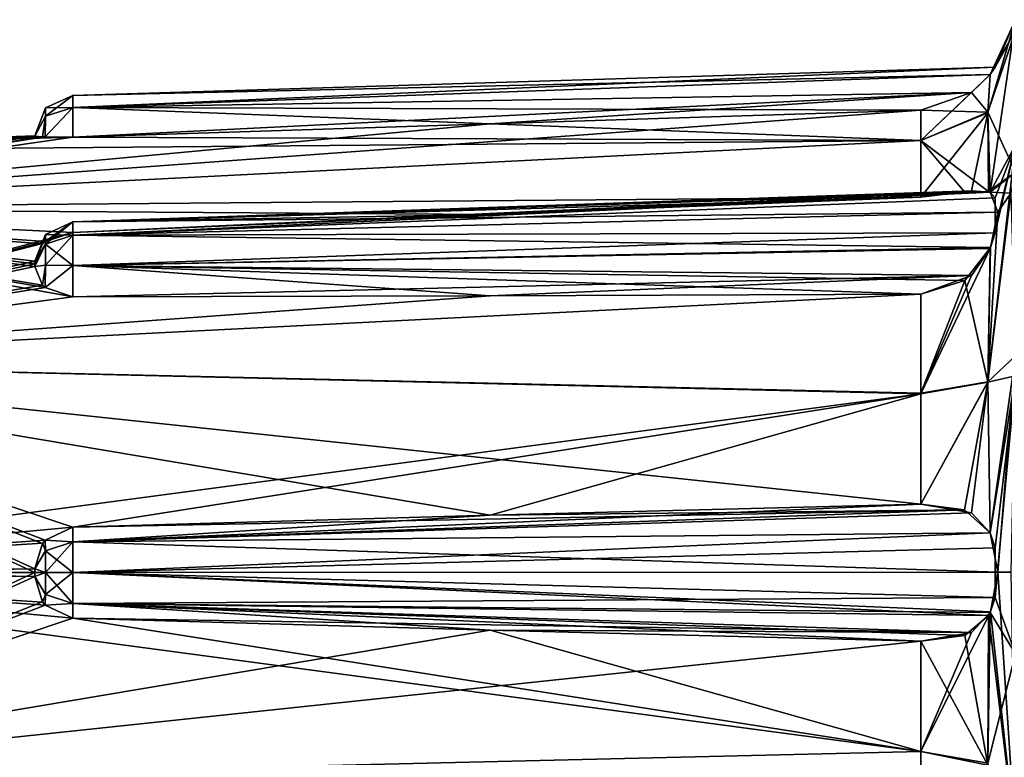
# Model space of a CAD drawing. Header units: millimetres. Extents: x -14.3 to 4.5, y -4.2 to 14.6.
# Tile 3 of 7: x -11.6 to -6.6, y 8 to 11.8. Entities that reach past the tile are written whole.
import ezdxf

# ---------------------------------------------------------------- set-up
doc = ezdxf.new("R2010")
doc.units = ezdxf.units.MM
doc.header["$LTSCALE"] = 65.185185
for name, color, linetype in [('35', 7, 'CONTINUOUS'), ('36', 7, 'CONTINUOUS'), ('39', 7, 'CONTINUOUS'), ('40', 7, 'CONTINUOUS'), ('41', 7, 'CONTINUOUS'), ('42', 7, 'CONTINUOUS'), ('46', 7, 'CONTINUOUS'), ('47', 7, 'CONTINUOUS'), ('48', 7, 'CONTINUOUS'), ('49', 7, 'CONTINUOUS'), ('50', 7, 'CONTINUOUS'), ('51', 7, 'CONTINUOUS'), ('55', 7, 'CONTINUOUS'), ('56', 7, 'CONTINUOUS')]:
    doc.layers.add(name, color=color, linetype=linetype)

msp = doc.modelspace()

# ---------------------------------------------------------------- linework, layer by layer
at = {"layer": '35', "linetype": 'Continuous'}
for points in [[(-6.9826, 11.3074, 0.3493), (-9.1781, 11.2377, 0.2937), (-13.8174, 10.8072, 1.0722), (-6.9826, 11.3074, 0.3493)], [(-6.9826, 11.1517, 0.912), (-6.9826, 11.3074, 0.3493), (-13.8174, 10.8072, 1.0722), (-6.9826, 11.1517, 0.912)], [(-6.9826, 11.3074, -0.3493), (-6.9826, 11.1517, -0.912), (-9.1781, 11.2377, -0.2937), (-6.9826, 11.3074, -0.3493)], [(-9.1781, 11.2377, 0.2937), (-11.307, 11.1701, 0.2313), (-13.8174, 10.8072, 1.0722), (-9.1781, 11.2377, 0.2937)], [(-6.9826, 11.1517, -0.912), (-11.307, 11.1701, -0.2313), (-9.1781, 11.2377, -0.2937), (-6.9826, 11.1517, -0.912)], [(-11.4999, 11.1754, 0), (-11.5, 11.1753, -0.02), (-13.8174, 11.0945, 0), (-11.4999, 11.1754, 0)], [(-11.5, 11.1753, 0.02), (-11.4999, 11.1754, 0), (-13.8174, 10.8072, 1.0722), (-11.5, 11.1753, 0.02)], [(-13.8174, 10.8072, 1.0722), (-11.4999, 11.1754, 0), (-13.8174, 11.0945, 0), (-13.8174, 10.8072, 1.0722)], [(-11.5, 11.1753, -0.02), (-11.4606, 11.1717, -0.1498), (-13.8174, 11.0945, 0), (-11.5, 11.1753, -0.02)], [(-11.461, 11.1717, 0.1493), (-11.5, 11.1753, 0.02), (-13.8174, 10.8072, 1.0722), (-11.461, 11.1717, 0.1493)], [(-11.4606, 11.1717, -0.1498), (-11.4481, 11.1711, -0.1652), (-13.8174, 11.0945, 0), (-11.4606, 11.1717, -0.1498)], [(-11.4482, 11.1711, 0.1651), (-11.461, 11.1717, 0.1493), (-13.8174, 10.8072, 1.0722), (-11.4482, 11.1711, 0.1651)], [(-11.4481, 11.1711, -0.1652), (-11.307, 11.1701, -0.2313), (-13.8174, 11.0945, 0), (-11.4481, 11.1711, -0.1652)], [(-11.307, 11.1701, 0.2313), (-11.4482, 11.1711, 0.1651), (-13.8174, 10.8072, 1.0722), (-11.307, 11.1701, 0.2313)], [(-13.8174, 11.0945, 0), (-11.307, 11.1701, -0.2313), (-6.9826, 11.1517, -0.912), (-13.8174, 11.0945, 0)], [(-6.9826, 10.8639, 1.4199), (-6.9826, 11.1517, 0.912), (-13.8174, 10.8072, 1.0722), (-6.9826, 10.8639, 1.4199)], [(-13.8174, 10.8072, -1.0722), (-13.8174, 11.0945, 0), (-6.9826, 11.1517, -0.912), (-13.8174, 10.8072, -1.0722)], [(-6.9826, 10.8639, -1.4199), (-13.8174, 10.8072, -1.0722), (-6.9826, 11.1517, -0.912), (-6.9826, 10.8639, -1.4199)], [(-9.1781, 10.7753, 1.41), (-6.9826, 10.8639, 1.4199), (-13.8174, 10.8072, 1.0722), (-9.1781, 10.7753, 1.41)], [(-9.1781, 10.7753, -1.41), (-13.8174, 10.8072, -1.0722), (-6.9826, 10.8639, -1.4199), (-9.1781, 10.7753, -1.41)], [(-11.307, 10.6834, 1.4063), (-9.1781, 10.7753, 1.41), (-13.8174, 10.8072, 1.0722), (-11.307, 10.6834, 1.4063)], [(-13.8174, 10.0222, 1.8572), (-11.307, 10.6834, 1.4063), (-13.8174, 10.8072, 1.0722), (-13.8174, 10.0222, 1.8572)], [(-13.8174, 10.0222, -1.8572), (-13.8174, 10.8072, -1.0722), (-11.307, 10.3563, -1.7334), (-13.8174, 10.0222, -1.8572)], [(-11.307, 10.3563, -1.7334), (-13.8174, 10.8072, -1.0722), (-11.4481, 10.4037, -1.6874), (-11.307, 10.3563, -1.7334)], [(-11.4481, 10.4037, -1.6874), (-13.8174, 10.8072, -1.0722), (-11.4606, 10.415, -1.6769), (-11.4481, 10.4037, -1.6874)], [(-11.4606, 10.415, -1.6769), (-13.8174, 10.8072, -1.0722), (-11.5, 10.5094, -1.5877), (-11.4606, 10.415, -1.6769)], [(-11.5, 10.5094, -1.5877), (-13.8174, 10.8072, -1.0722), (-11.4999, 10.5236, -1.5736), (-11.5, 10.5094, -1.5877)], [(-11.4999, 10.5236, -1.5736), (-13.8174, 10.8072, -1.0722), (-11.5, 10.5377, -1.5594), (-11.4999, 10.5236, -1.5736)], [(-11.5, 10.5377, -1.5594), (-13.8174, 10.8072, -1.0722), (-11.461, 10.6266, -1.4654), (-11.5, 10.5377, -1.5594)], [(-11.461, 10.6266, -1.4654), (-13.8174, 10.8072, -1.0722), (-11.4482, 10.6373, -1.4538), (-11.461, 10.6266, -1.4654)], [(-11.4482, 10.6373, -1.4538), (-13.8174, 10.8072, -1.0722), (-11.307, 10.6834, -1.4063), (-11.4482, 10.6373, -1.4538)], [(-11.307, 10.6834, -1.4063), (-13.8174, 10.8072, -1.0722), (-9.1781, 10.7753, -1.41), (-11.307, 10.6834, -1.4063)], [(-11.4481, 10.6374, 1.4537), (-11.307, 10.6834, 1.4063), (-13.8174, 10.0222, 1.8572), (-11.4481, 10.6374, 1.4537)], [(-11.4606, 10.6269, 1.465), (-11.4481, 10.6374, 1.4537), (-13.8174, 10.0222, 1.8572), (-11.4606, 10.6269, 1.465)], [(-11.5, 10.5377, 1.5594), (-11.4606, 10.6269, 1.465), (-13.8174, 10.0222, 1.8572), (-11.5, 10.5377, 1.5594)], [(-11.4999, 10.5236, 1.5736), (-11.5, 10.5377, 1.5594), (-13.8174, 10.0222, 1.8572), (-11.4999, 10.5236, 1.5736)], [(-11.5, 10.5094, 1.5877), (-11.4999, 10.5236, 1.5736), (-13.8174, 10.0222, 1.8572), (-11.5, 10.5094, 1.5877)], [(-11.461, 10.4154, 1.6766), (-11.5, 10.5094, 1.5877), (-13.8174, 10.0222, 1.8572), (-11.461, 10.4154, 1.6766)], [(-11.4482, 10.4038, 1.6873), (-11.461, 10.4154, 1.6766), (-13.8174, 10.0222, 1.8572), (-11.4482, 10.4038, 1.6873)], [(-11.307, 10.3563, 1.7334), (-11.4482, 10.4038, 1.6873), (-13.8174, 10.0222, 1.8572), (-11.307, 10.3563, 1.7334)], [(-6.9826, 10.3699, 1.9139), (-9.1781, 10.36, 1.8253), (-13.8174, 10.0222, 1.8572), (-6.9826, 10.3699, 1.9139)], [(-6.9826, 9.862, 2.2017), (-6.9826, 10.3699, 1.9139), (-13.8174, 10.0222, 1.8572), (-6.9826, 9.862, 2.2017)], [(-6.9826, 9.8643, -2.2008), (-13.8174, 10.0222, -1.8572), (-6.9826, 10.3699, -1.9139), (-6.9826, 9.8643, -2.2008)], [(-6.9826, 10.3699, -1.9139), (-13.8174, 10.0222, -1.8572), (-9.1781, 10.36, -1.8253), (-6.9826, 10.3699, -1.9139)], [(-9.1781, 10.36, 1.8253), (-11.307, 10.3563, 1.7334), (-13.8174, 10.0222, 1.8572), (-9.1781, 10.36, 1.8253)], [(-9.1781, 10.36, -1.8253), (-13.8174, 10.0222, -1.8572), (-11.307, 10.3563, -1.7334), (-9.1781, 10.36, -1.8253)], [(-13.8174, 8.95, 2.1445), (-6.9826, 9.862, 2.2017), (-13.8174, 10.0222, 1.8572), (-13.8174, 8.95, 2.1445)], [(-12.6587, 8.95, -2.1849), (-13.8174, 10.0222, -1.8572), (-11.5, 8.95, -2.2254), (-12.6587, 8.95, -2.1849)], [(-11.5, 8.95, -2.2254), (-13.8174, 10.0222, -1.8572), (-11.5, 8.97, -2.2253), (-11.5, 8.95, -2.2254)], [(-11.5, 8.97, -2.2253), (-13.8174, 10.0222, -1.8572), (-11.461, 9.0993, -2.2217), (-11.5, 8.97, -2.2253)], [(-11.461, 9.0993, -2.2217), (-13.8174, 10.0222, -1.8572), (-11.4482, 9.1152, -2.2211), (-11.461, 9.0993, -2.2217)], [(-11.4482, 9.1152, -2.2211), (-13.8174, 10.0222, -1.8572), (-11.307, 9.1813, -2.2201), (-11.4482, 9.1152, -2.2211)], [(-11.307, 9.1813, -2.2201), (-13.8174, 10.0222, -1.8572), (-9.1781, 9.2437, -2.2877), (-11.307, 9.1813, -2.2201)], [(-9.1781, 9.2437, -2.2877), (-13.8174, 10.0222, -1.8572), (-6.9826, 9.2993, -2.3574), (-9.1781, 9.2437, -2.2877)], [(-6.9826, 9.2993, -2.3574), (-13.8174, 10.0222, -1.8572), (-6.9826, 9.8643, -2.2008), (-6.9826, 9.2993, -2.3574)], [(-11.307, 9.1813, 2.2201), (-6.9826, 9.862, 2.2017), (-13.8174, 8.95, 2.1445), (-11.307, 9.1813, 2.2201)], [(-9.1781, 9.2437, 2.2877), (-6.9826, 9.862, 2.2017), (-11.307, 9.1813, 2.2201), (-9.1781, 9.2437, 2.2877)], [(-6.9826, 9.2993, 2.3574), (-6.9826, 9.862, 2.2017), (-9.1781, 9.2437, 2.2877), (-6.9826, 9.2993, 2.3574)], [(-11.4481, 9.1153, 2.2211), (-11.307, 9.1813, 2.2201), (-13.8174, 8.95, 2.1445), (-11.4481, 9.1153, 2.2211)], [(-11.4606, 9.0998, 2.2217), (-11.4481, 9.1153, 2.2211), (-13.8174, 8.95, 2.1445), (-11.4606, 9.0998, 2.2217)], [(-11.5, 8.97, 2.2253), (-11.4606, 9.0998, 2.2217), (-13.8174, 8.95, 2.1445), (-11.5, 8.97, 2.2253)], [(-12.6587, 8.95, 2.1849), (-11.5, 8.97, 2.2253), (-13.8174, 8.95, 2.1445), (-12.6587, 8.95, 2.1849)], [(-11.4999, 8.95, 2.2254), (-11.5, 8.97, 2.2253), (-12.6587, 8.95, 2.1849), (-11.4999, 8.95, 2.2254)]]:
    msp.add_3dface(points, dxfattribs=at)
at = {"layer": '36', "linetype": 'Continuous'}
for points in [[(-11.4999, 8.95, 2.2254), (-12.6587, 8.95, 2.1849), (-13.8174, 7.8778, 1.8572), (-11.4999, 8.95, 2.2254)], [(-13.8174, 8.95, -2.1445), (-12.6587, 8.95, -2.1849), (-11.5, 8.93, -2.2253), (-13.8174, 8.95, -2.1445)], [(-6.9826, 8.038, -2.2017), (-13.8174, 8.95, -2.1445), (-11.307, 8.7187, -2.2201), (-6.9826, 8.038, -2.2017)], [(-13.8174, 8.95, -2.1445), (-6.9826, 8.038, -2.2017), (-13.8174, 7.8778, -1.8572), (-13.8174, 8.95, -2.1445)], [(-11.307, 8.7187, -2.2201), (-13.8174, 8.95, -2.1445), (-11.4481, 8.7847, -2.2211), (-11.307, 8.7187, -2.2201)], [(-11.4481, 8.7847, -2.2211), (-13.8174, 8.95, -2.1445), (-11.4606, 8.8002, -2.2217), (-11.4481, 8.7847, -2.2211)], [(-11.4606, 8.8002, -2.2217), (-13.8174, 8.95, -2.1445), (-11.5, 8.93, -2.2253), (-11.4606, 8.8002, -2.2217)], [(-11.4999, 8.95, 2.2254), (-13.8174, 7.8778, 1.8572), (-11.5, 8.93, 2.2253), (-11.4999, 8.95, 2.2254)], [(-12.6587, 8.95, -2.1849), (-11.5, 8.95, -2.2254), (-11.5, 8.93, -2.2253), (-12.6587, 8.95, -2.1849)], [(-11.5, 8.93, 2.2253), (-13.8174, 7.8778, 1.8572), (-11.461, 8.8007, 2.2217), (-11.5, 8.93, 2.2253)], [(-11.461, 8.8007, 2.2217), (-13.8174, 7.8778, 1.8572), (-11.4482, 8.7848, 2.2211), (-11.461, 8.8007, 2.2217)], [(-11.4482, 8.7848, 2.2211), (-13.8174, 7.8778, 1.8572), (-11.307, 8.7187, 2.2201), (-11.4482, 8.7848, 2.2211)], [(-11.307, 8.7187, 2.2201), (-13.8174, 7.8778, 1.8572), (-9.1781, 8.6563, 2.2877), (-11.307, 8.7187, 2.2201)], [(-9.1781, 8.6563, -2.2877), (-6.9826, 8.038, -2.2017), (-11.307, 8.7187, -2.2201), (-9.1781, 8.6563, -2.2877)], [(-9.1781, 8.6563, 2.2877), (-13.8174, 7.8778, 1.8572), (-6.9826, 8.6007, 2.3574), (-9.1781, 8.6563, 2.2877)], [(-6.9826, 8.6007, -2.3574), (-6.9826, 8.038, -2.2017), (-9.1781, 8.6563, -2.2877), (-6.9826, 8.6007, -2.3574)], [(-6.9826, 8.6007, 2.3574), (-13.8174, 7.8778, 1.8572), (-6.9826, 8.038, 2.2017), (-6.9826, 8.6007, 2.3574)], [(-6.9826, 8.038, -2.2017), (-6.9826, 7.5301, -1.9139), (-13.8174, 7.8778, -1.8572), (-6.9826, 8.038, -2.2017)], [(-6.9826, 8.038, 2.2017), (-13.8174, 7.8778, 1.8572), (-6.9826, 7.5301, 1.9139), (-6.9826, 8.038, 2.2017)]]:
    msp.add_3dface(points, dxfattribs=at)
at = {"layer": '39', "linetype": 'Continuous'}
for points in [[(-6.5, 11.7681, 0.6073), (-6.6285, 11.4896, 0.2027), (-6.6402, 11.2927, 0.9704), (-6.5, 11.7681, 0.6073)], [(-6.5, 11.7681, 0.6073), (-6.6402, 11.2927, 0.9704), (-6.6285, 10.8891, 1.6525), (-6.5, 11.7681, 0.6073)], [(-6.5, 11.1304, 1.8847), (-6.5, 11.7681, 0.6073), (-6.6285, 10.8891, 1.6525), (-6.5, 11.1304, 1.8847)], [(-6.6285, 11.4896, 0.2027), (-6.5, 11.7681, 0.6073), (-6.6033, 11.5257, 0.1265), (-6.6285, 11.4896, 0.2027)], [(-6.5, 11.7681, 0.6073), (-6.5, 11.7108, -0.8237), (-6.6033, 11.5257, 0.1265), (-6.5, 11.7681, 0.6073)], [(-6.5, 11.7108, -0.8237), (-6.5, 10.9909, -2.0367), (-6.6402, 11.2975, -0.9586), (-6.5, 11.7108, -0.8237)], [(-6.6285, 11.4896, -0.2027), (-6.5, 11.7108, -0.8237), (-6.6402, 11.2975, -0.9586), (-6.6285, 11.4896, -0.2027)], [(-6.6033, 11.5257, -0.1265), (-6.5, 11.7108, -0.8237), (-6.6285, 11.4896, -0.2027), (-6.6033, 11.5257, -0.1265)], [(-6.6033, 11.5257, 0.1265), (-6.5, 11.7108, -0.8237), (-6.6033, 11.5257, -0.1265), (-6.6033, 11.5257, 0.1265)], [(-6.7244, 11.3971, 0.3045), (-6.9826, 11.1517, 0.912), (-6.6285, 11.4896, 0.2027), (-6.7244, 11.3971, 0.3045)], [(-6.6285, 11.4896, 0.2027), (-6.9826, 11.1517, 0.912), (-6.6402, 11.2927, 0.9704), (-6.6285, 11.4896, 0.2027)], [(-6.6285, 11.4896, -0.2027), (-6.6402, 11.2975, -0.9586), (-6.7244, 11.3971, -0.3045), (-6.6285, 11.4896, -0.2027)], [(-6.9826, 11.3074, 0.3493), (-6.9826, 11.1517, 0.912), (-6.7244, 11.3971, 0.3045), (-6.9826, 11.3074, 0.3493)], [(-6.6402, 11.2975, -0.9586), (-6.9826, 11.3074, -0.3493), (-6.7244, 11.3971, -0.3045), (-6.6402, 11.2975, -0.9586)], [(-6.9826, 11.1517, -0.912), (-6.9826, 11.3074, -0.3493), (-6.6402, 11.2975, -0.9586), (-6.9826, 11.1517, -0.912)], [(-6.9826, 11.1517, -0.912), (-6.6402, 11.2975, -0.9586), (-6.6374, 10.893, -1.6339), (-6.9826, 11.1517, -0.912)], [(-6.6402, 11.2975, -0.9586), (-6.5, 10.9909, -2.0367), (-6.6374, 10.893, -1.6339), (-6.6402, 11.2975, -0.9586)], [(-6.9826, 11.1517, 0.912), (-6.9826, 10.8639, 1.4199), (-6.6402, 11.2927, 0.9704), (-6.9826, 11.1517, 0.912)], [(-6.6402, 11.2927, 0.9704), (-6.9826, 10.8639, 1.4199), (-6.7244, 10.8957, 1.515), (-6.6402, 11.2927, 0.9704)], [(-6.6285, 10.8891, 1.6525), (-6.6402, 11.2927, 0.9704), (-6.7244, 10.8957, 1.515), (-6.6285, 10.8891, 1.6525)], [(-6.9826, 10.8639, -1.4199), (-6.9826, 11.1517, -0.912), (-6.7588, 10.8906, -1.4872), (-6.9826, 10.8639, -1.4199)], [(-6.9826, 11.1517, -0.912), (-6.6374, 10.893, -1.6339), (-6.7588, 10.8906, -1.4872), (-6.9826, 11.1517, -0.912)], [(-6.5, 9.9537, 2.7021), (-6.5, 11.1304, 1.8847), (-6.6402, 9.9204, 2.3427), (-6.5, 9.9537, 2.7021)], [(-6.6402, 9.9204, 2.3427), (-6.5, 11.1304, 1.8847), (-6.6285, 10.6025, 1.9391), (-6.6402, 9.9204, 2.3427)], [(-6.5, 11.1304, 1.8847), (-6.6285, 10.8891, 1.6525), (-6.6033, 10.8607, 1.7318), (-6.5, 11.1304, 1.8847)], [(-6.6285, 10.6025, 1.9391), (-6.5, 11.1304, 1.8847), (-6.6033, 10.6818, 1.9107), (-6.6285, 10.6025, 1.9391)], [(-6.6033, 10.6818, 1.9107), (-6.5, 11.1304, 1.8847), (-6.6033, 10.8607, 1.7318), (-6.6033, 10.6818, 1.9107)], [(-6.6374, 10.893, -1.6339), (-6.5, 10.9909, -2.0367), (-6.6288, 10.8889, -1.6534), (-6.6374, 10.893, -1.6339)], [(-6.6288, 10.8889, -1.6534), (-6.5, 10.9909, -2.0367), (-6.5229, 10.8845, -1.9308), (-6.6288, 10.8889, -1.6534)], [(-6.5899, 10.788, -1.8345), (-6.6288, 10.8889, -1.6534), (-6.5229, 10.8845, -1.9308), (-6.5899, 10.788, -1.8345)], [(-6.9826, 9.862, 2.2017), (-6.6402, 9.9204, 2.3427), (-6.6285, 10.6025, 1.9391), (-6.9826, 9.862, 2.2017)], [(-6.9826, 9.862, 2.2017), (-6.6285, 10.6025, 1.9391), (-6.7244, 10.465, 1.9457), (-6.9826, 9.862, 2.2017)], [(-6.9826, 10.3699, 1.9139), (-6.9826, 9.862, 2.2017), (-6.7244, 10.465, 1.9457), (-6.9826, 10.3699, 1.9139)], [(-6.6285, 9.1527, 2.5396), (-6.5, 9.9537, 2.7021), (-6.6402, 9.9204, 2.3427), (-6.6285, 9.1527, 2.5396)], [(-6.6033, 9.0765, 2.5757), (-6.5, 9.9537, 2.7021), (-6.6285, 9.1527, 2.5396), (-6.6033, 9.0765, 2.5757)], [(-6.5, 8.5353, 2.8523), (-6.5, 9.9537, 2.7021), (-6.6033, 8.8235, 2.5757), (-6.5, 8.5353, 2.8523)], [(-6.6033, 8.8235, 2.5757), (-6.5, 9.9537, 2.7021), (-6.6033, 9.0765, 2.5757), (-6.6033, 8.8235, 2.5757)], [(-6.9826, 9.862, 2.2017), (-6.9826, 9.2993, 2.3574), (-6.6402, 9.9204, 2.3427), (-6.9826, 9.862, 2.2017)], [(-6.6402, 9.9204, 2.3427), (-6.9826, 9.2993, 2.3574), (-6.7244, 9.2545, 2.4471), (-6.6402, 9.9204, 2.3427)], [(-6.6285, 9.1527, 2.5396), (-6.6402, 9.9204, 2.3427), (-6.7244, 9.2545, 2.4471), (-6.6285, 9.1527, 2.5396)], [(-6.5899, 8.9527, -2.5969), (-6.5, 7.5951, -2.5427), (-6.6275, 8.7509, -2.5418), (-6.5899, 8.9527, -2.5969)], [(-6.5229, 8.9529, -2.7331), (-6.5, 7.5951, -2.5427), (-6.5899, 8.9527, -2.5969), (-6.5229, 8.9529, -2.7331)], [(-6.6285, 8.7473, 2.5396), (-6.5, 8.5353, 2.8523), (-6.6033, 8.8235, 2.5757), (-6.6285, 8.7473, 2.5396)], [(-6.9826, 8.038, 2.2017), (-6.6402, 7.9796, 2.3427), (-6.6285, 8.7473, 2.5396), (-6.9826, 8.038, 2.2017)], [(-6.9826, 8.038, 2.2017), (-6.6285, 8.7473, 2.5396), (-6.7244, 8.6455, 2.4471), (-6.9826, 8.038, 2.2017)], [(-6.6402, 7.9796, 2.3427), (-6.5, 8.5353, 2.8523), (-6.6285, 8.7473, 2.5396), (-6.6402, 7.9796, 2.3427)], [(-6.6275, 8.7509, -2.5418), (-6.5, 7.5951, -2.5427), (-6.637, 8.732, -2.5297), (-6.6275, 8.7509, -2.5418)], [(-6.637, 8.732, -2.5297), (-6.6402, 7.9684, -2.338), (-6.7573, 8.63, -2.4247), (-6.637, 8.732, -2.5297)], [(-6.637, 8.732, -2.5297), (-6.5, 7.5951, -2.5427), (-6.6402, 7.9684, -2.338), (-6.637, 8.732, -2.5297)], [(-6.9826, 8.6007, 2.3574), (-6.9826, 8.038, 2.2017), (-6.7244, 8.6455, 2.4471), (-6.9826, 8.6007, 2.3574)], [(-6.6402, 7.9684, -2.338), (-6.9826, 8.6007, -2.3574), (-6.7573, 8.63, -2.4247), (-6.6402, 7.9684, -2.338)], [(-6.9826, 8.038, -2.2017), (-6.9826, 8.6007, -2.3574), (-6.6402, 7.9684, -2.338), (-6.9826, 8.038, -2.2017)], [(-6.5, 7.2127, 2.2998), (-6.5, 8.5353, 2.8523), (-6.6402, 7.9796, 2.3427), (-6.5, 7.2127, 2.2998)], [(-6.9826, 7.5301, -1.9139), (-6.9826, 8.038, -2.2017), (-6.6402, 7.9684, -2.338), (-6.9826, 7.5301, -1.9139)], [(-6.9826, 8.038, 2.2017), (-6.9826, 7.5301, 1.9139), (-6.6402, 7.9796, 2.3427), (-6.9826, 8.038, 2.2017)]]:
    msp.add_3dface(points, dxfattribs=at)
at = {"layer": '40', "linetype": 'Continuous'}
for points in [[(-6.6285, 11.4896, 0.2027), (-6.6033, 11.5257, 0.1265), (-11.307, 11.3211, 0.1569), (-6.6285, 11.4896, 0.2027)], [(-6.6033, 11.5257, 0.1265), (-6.6033, 11.5257, -0.1265), (-11.307, 11.3821, 0), (-6.6033, 11.5257, 0.1265)], [(-11.307, 11.3211, 0.1569), (-6.6033, 11.5257, 0.1265), (-11.307, 11.3821, 0), (-11.307, 11.3211, 0.1569)], [(-6.6033, 11.5257, -0.1265), (-6.6285, 11.4896, -0.2027), (-11.307, 11.3821, 0), (-6.6033, 11.5257, -0.1265)], [(-6.7244, 11.3971, 0.3045), (-6.6285, 11.4896, 0.2027), (-11.307, 11.3211, 0.1569), (-6.7244, 11.3971, 0.3045)], [(-6.6285, 11.4896, -0.2027), (-6.7244, 11.3971, -0.3045), (-11.307, 11.3211, -0.1569), (-6.6285, 11.4896, -0.2027)], [(-11.307, 11.3821, 0), (-6.6285, 11.4896, -0.2027), (-11.307, 11.3211, -0.1569), (-11.307, 11.3821, 0)], [(-11.307, 11.1701, 0.2313), (-9.1781, 11.2377, 0.2937), (-6.7244, 11.3971, 0.3045), (-11.307, 11.1701, 0.2313)], [(-11.307, 11.1701, 0.2313), (-6.7244, 11.3971, 0.3045), (-11.307, 11.3211, 0.1569), (-11.307, 11.1701, 0.2313)], [(-6.7244, 11.3971, -0.3045), (-6.9826, 11.3074, -0.3493), (-11.307, 11.3211, -0.1569), (-6.7244, 11.3971, -0.3045)], [(-9.1781, 11.2377, 0.2937), (-6.9826, 11.3074, 0.3493), (-6.7244, 11.3971, 0.3045), (-9.1781, 11.2377, 0.2937)], [(-9.1781, 11.2377, -0.2937), (-11.307, 11.1701, -0.2313), (-11.307, 11.3211, -0.1569), (-9.1781, 11.2377, -0.2937)], [(-6.9826, 11.3074, -0.3493), (-9.1781, 11.2377, -0.2937), (-11.307, 11.3211, -0.1569), (-6.9826, 11.3074, -0.3493)]]:
    msp.add_3dface(points, dxfattribs=at)
at = {"layer": '41', "linetype": 'Continuous'}
for points in [[(-6.7244, 10.8957, 1.515), (-6.9826, 10.8639, 1.4199), (-11.307, 10.7376, 1.5657), (-6.7244, 10.8957, 1.515)], [(-6.6285, 10.8891, 1.6525), (-6.7244, 10.8957, 1.515), (-11.307, 10.7376, 1.5657), (-6.6285, 10.8891, 1.6525)], [(-6.6033, 10.8607, 1.7318), (-6.6285, 10.8891, 1.6525), (-11.307, 10.6698, 1.7198), (-6.6033, 10.8607, 1.7318)], [(-11.307, 10.6698, 1.7198), (-6.6285, 10.8891, 1.6525), (-11.307, 10.7376, 1.5657), (-11.307, 10.6698, 1.7198)], [(-6.9826, 10.8639, 1.4199), (-9.1781, 10.7753, 1.41), (-11.307, 10.7376, 1.5657), (-6.9826, 10.8639, 1.4199)], [(-6.6033, 10.6818, 1.9107), (-6.6033, 10.8607, 1.7318), (-11.307, 10.6698, 1.7198), (-6.6033, 10.6818, 1.9107)], [(-9.1781, 10.7753, 1.41), (-11.307, 10.6834, 1.4063), (-11.307, 10.7376, 1.5657), (-9.1781, 10.7753, 1.41)], [(-6.6285, 10.6025, 1.9391), (-6.6033, 10.6818, 1.9107), (-11.307, 10.5157, 1.7876), (-6.6285, 10.6025, 1.9391)], [(-11.307, 10.5157, 1.7876), (-6.6033, 10.6818, 1.9107), (-11.307, 10.6698, 1.7198), (-11.307, 10.5157, 1.7876)], [(-6.7244, 10.465, 1.9457), (-6.6285, 10.6025, 1.9391), (-11.307, 10.5157, 1.7876), (-6.7244, 10.465, 1.9457)], [(-11.307, 10.3563, 1.7334), (-6.7244, 10.465, 1.9457), (-11.307, 10.5157, 1.7876), (-11.307, 10.3563, 1.7334)], [(-11.307, 10.3563, 1.7334), (-9.1781, 10.36, 1.8253), (-6.7244, 10.465, 1.9457), (-11.307, 10.3563, 1.7334)], [(-9.1781, 10.36, 1.8253), (-6.9826, 10.3699, 1.9139), (-6.7244, 10.465, 1.9457), (-9.1781, 10.36, 1.8253)]]:
    msp.add_3dface(points, dxfattribs=at)
at = {"layer": '42', "linetype": 'Continuous'}
for points in [[(-6.9826, 9.2993, 2.3574), (-9.1781, 9.2437, 2.2877), (-11.307, 9.1069, 2.3711), (-6.9826, 9.2993, 2.3574)], [(-6.7244, 9.2545, 2.4471), (-6.9826, 9.2993, 2.3574), (-11.307, 9.1069, 2.3711), (-6.7244, 9.2545, 2.4471)], [(-6.6285, 9.1527, 2.5396), (-6.7244, 9.2545, 2.4471), (-11.307, 9.1069, 2.3711), (-6.6285, 9.1527, 2.5396)], [(-9.1781, 9.2437, 2.2877), (-11.307, 9.1813, 2.2201), (-11.307, 9.1069, 2.3711), (-9.1781, 9.2437, 2.2877)], [(-6.6033, 9.0765, 2.5757), (-6.6285, 9.1527, 2.5396), (-11.307, 8.95, 2.4321), (-6.6033, 9.0765, 2.5757)], [(-11.307, 8.95, 2.4321), (-6.6285, 9.1527, 2.5396), (-11.307, 9.1069, 2.3711), (-11.307, 8.95, 2.4321)], [(-6.6033, 8.8235, 2.5757), (-6.6033, 9.0765, 2.5757), (-11.307, 8.95, 2.4321), (-6.6033, 8.8235, 2.5757)], [(-11.307, 8.7931, 2.3711), (-6.6033, 8.8235, 2.5757), (-11.307, 8.95, 2.4321), (-11.307, 8.7931, 2.3711)], [(-6.6285, 8.7473, 2.5396), (-6.6033, 8.8235, 2.5757), (-11.307, 8.7931, 2.3711), (-6.6285, 8.7473, 2.5396)], [(-11.307, 8.7187, 2.2201), (-6.7244, 8.6455, 2.4471), (-11.307, 8.7931, 2.3711), (-11.307, 8.7187, 2.2201)], [(-6.7244, 8.6455, 2.4471), (-6.6285, 8.7473, 2.5396), (-11.307, 8.7931, 2.3711), (-6.7244, 8.6455, 2.4471)], [(-11.307, 8.7187, 2.2201), (-9.1781, 8.6563, 2.2877), (-6.7244, 8.6455, 2.4471), (-11.307, 8.7187, 2.2201)], [(-9.1781, 8.6563, 2.2877), (-6.9826, 8.6007, 2.3574), (-6.7244, 8.6455, 2.4471), (-9.1781, 8.6563, 2.2877)]]:
    msp.add_3dface(points, dxfattribs=at)
at = {"layer": '46', "linetype": 'Continuous'}
for points in [[(-9.1781, 9.2437, -2.2877), (-6.9826, 9.2993, -2.3574), (-6.7588, 9.2706, -2.4238), (-9.1781, 9.2437, -2.2877)], [(-11.307, 9.1813, -2.2201), (-9.1781, 9.2437, -2.2877), (-6.7588, 9.2706, -2.4238), (-11.307, 9.1813, -2.2201)], [(-11.307, 9.1069, -2.3711), (-11.307, 9.1813, -2.2201), (-6.7588, 9.2706, -2.4238), (-11.307, 9.1069, -2.3711)], [(-6.6289, 9.152, -2.54), (-11.307, 9.1069, -2.3711), (-6.7588, 9.2706, -2.4238), (-6.6289, 9.152, -2.54)], [(-6.5899, 8.9527, -2.5969), (-11.307, 9.1069, -2.3711), (-6.6289, 9.152, -2.54), (-6.5899, 8.9527, -2.5969)], [(-11.307, 9.1069, -2.3711), (-6.5899, 8.9527, -2.5969), (-11.307, 8.95, -2.4321), (-11.307, 9.1069, -2.3711)], [(-6.5899, 8.9527, -2.5969), (-6.6275, 8.7509, -2.5418), (-11.307, 8.95, -2.4321), (-6.5899, 8.9527, -2.5969)], [(-6.6275, 8.7509, -2.5418), (-6.637, 8.732, -2.5297), (-11.307, 8.95, -2.4321), (-6.6275, 8.7509, -2.5418)], [(-11.307, 8.95, -2.4321), (-6.637, 8.732, -2.5297), (-11.307, 8.7931, -2.3711), (-11.307, 8.95, -2.4321)], [(-6.9826, 8.6007, -2.3574), (-9.1781, 8.6563, -2.2877), (-11.307, 8.7931, -2.3711), (-6.9826, 8.6007, -2.3574)], [(-6.7573, 8.63, -2.4247), (-6.9826, 8.6007, -2.3574), (-11.307, 8.7931, -2.3711), (-6.7573, 8.63, -2.4247)], [(-9.1781, 8.6563, -2.2877), (-11.307, 8.7187, -2.2201), (-11.307, 8.7931, -2.3711), (-9.1781, 8.6563, -2.2877)], [(-6.637, 8.732, -2.5297), (-6.7573, 8.63, -2.4247), (-11.307, 8.7931, -2.3711), (-6.637, 8.732, -2.5297)]]:
    msp.add_3dface(points, dxfattribs=at)
at = {"layer": '47', "linetype": 'Continuous'}
for points in [[(-6.6374, 10.893, -1.6339), (-6.6288, 10.8889, -1.6534), (-11.307, 10.7376, -1.5657), (-6.6374, 10.893, -1.6339)], [(-6.7588, 10.8906, -1.4872), (-6.6374, 10.893, -1.6339), (-11.307, 10.7376, -1.5657), (-6.7588, 10.8906, -1.4872)], [(-11.307, 10.6834, -1.4063), (-9.1781, 10.7753, -1.41), (-6.7588, 10.8906, -1.4872), (-11.307, 10.6834, -1.4063)], [(-11.307, 10.6834, -1.4063), (-6.7588, 10.8906, -1.4872), (-11.307, 10.7376, -1.5657), (-11.307, 10.6834, -1.4063)], [(-6.6288, 10.8889, -1.6534), (-6.5899, 10.788, -1.8345), (-11.307, 10.7376, -1.5657), (-6.6288, 10.8889, -1.6534)], [(-9.1781, 10.7753, -1.41), (-6.9826, 10.8639, -1.4199), (-6.7588, 10.8906, -1.4872), (-9.1781, 10.7753, -1.41)], [(-11.307, 10.7376, -1.5657), (-6.5899, 10.788, -1.8345), (-11.307, 10.6698, -1.7198), (-11.307, 10.7376, -1.5657)], [(-11.307, 10.6698, -1.7198), (-6.5899, 10.788, -1.8345), (-6.6275, 10.6064, -1.9381), (-11.307, 10.6698, -1.7198)], [(-11.307, 10.5157, -1.7876), (-11.307, 10.6698, -1.7198), (-6.6275, 10.6064, -1.9381), (-11.307, 10.5157, -1.7876)], [(-6.7573, 10.4382, -1.9408), (-11.307, 10.5157, -1.7876), (-6.6275, 10.6064, -1.9381), (-6.7573, 10.4382, -1.9408)], [(-6.9826, 10.3699, -1.9139), (-9.1781, 10.36, -1.8253), (-11.307, 10.5157, -1.7876), (-6.9826, 10.3699, -1.9139)], [(-6.9826, 10.3699, -1.9139), (-11.307, 10.5157, -1.7876), (-6.7573, 10.4382, -1.9408), (-6.9826, 10.3699, -1.9139)], [(-9.1781, 10.36, -1.8253), (-11.307, 10.3563, -1.7334), (-11.307, 10.5157, -1.7876), (-9.1781, 10.36, -1.8253)]]:
    msp.add_3dface(points, dxfattribs=at)
at = {"layer": '48', "linetype": 'Continuous'}
for points in [[(-6.5229, 10.8845, -1.9308), (-6.5, 10.0552, -2.662), (-6.6404, 9.9227, -2.3415), (-6.5229, 10.8845, -1.9308)], [(-6.5899, 10.788, -1.8345), (-6.5229, 10.8845, -1.9308), (-6.6404, 9.9227, -2.3415), (-6.5899, 10.788, -1.8345)], [(-6.6275, 10.6064, -1.9381), (-6.5899, 10.788, -1.8345), (-6.6404, 9.9227, -2.3415), (-6.6275, 10.6064, -1.9381)], [(-6.7573, 10.4382, -1.9408), (-6.6275, 10.6064, -1.9381), (-6.6404, 9.9227, -2.3415), (-6.7573, 10.4382, -1.9408)], [(-6.9826, 9.8643, -2.2008), (-6.9826, 10.3699, -1.9139), (-6.7573, 10.4382, -1.9408), (-6.9826, 9.8643, -2.2008)], [(-6.9826, 9.8643, -2.2008), (-6.7573, 10.4382, -1.9408), (-6.6404, 9.9227, -2.3415), (-6.9826, 9.8643, -2.2008)], [(-6.5, 10.0552, -2.662), (-6.6289, 9.152, -2.54), (-6.6404, 9.9227, -2.3415), (-6.5, 10.0552, -2.662)], [(-6.5, 10.0552, -2.662), (-6.5899, 8.9527, -2.5969), (-6.6289, 9.152, -2.54), (-6.5, 10.0552, -2.662)], [(-6.5, 10.0552, -2.662), (-6.5229, 8.9529, -2.7331), (-6.5899, 8.9527, -2.5969), (-6.5, 10.0552, -2.662)], [(-6.9826, 9.2993, -2.3574), (-6.9826, 9.8643, -2.2008), (-6.6404, 9.9227, -2.3415), (-6.9826, 9.2993, -2.3574)], [(-6.7588, 9.2706, -2.4238), (-6.9826, 9.2993, -2.3574), (-6.6404, 9.9227, -2.3415), (-6.7588, 9.2706, -2.4238)], [(-6.6289, 9.152, -2.54), (-6.7588, 9.2706, -2.4238), (-6.6404, 9.9227, -2.3415), (-6.6289, 9.152, -2.54)]]:
    msp.add_3dface(points, dxfattribs=at)
at = {"layer": '49', "linetype": 'Continuous'}
for points in [[(-11.307, 11.3211, 0.1569), (-11.307, 11.3821, 0), (-11.4463, 11.2772, 0.1108), (-11.307, 11.3211, 0.1569)], [(-11.307, 11.3821, 0), (-11.307, 11.3211, -0.1569), (-11.4463, 11.3187, 0), (-11.307, 11.3821, 0)], [(-11.4463, 11.2772, 0.1108), (-11.307, 11.3821, 0), (-11.4463, 11.3187, 0), (-11.4463, 11.2772, 0.1108)], [(-11.5, 11.1753, -0.02), (-11.4999, 11.1754, 0), (-11.4463, 11.3187, 0), (-11.5, 11.1753, -0.02)], [(-11.5, 11.1753, -0.02), (-11.4463, 11.3187, 0), (-11.4463, 11.2771, -0.1108), (-11.5, 11.1753, -0.02)], [(-11.4999, 11.1754, 0), (-11.5, 11.1753, 0.02), (-11.4463, 11.3187, 0), (-11.4999, 11.1754, 0)], [(-11.5, 11.1753, 0.02), (-11.4463, 11.2772, 0.1108), (-11.4463, 11.3187, 0), (-11.5, 11.1753, 0.02)], [(-11.4482, 11.1711, 0.1651), (-11.307, 11.1701, 0.2313), (-11.307, 11.3211, 0.1569), (-11.4482, 11.1711, 0.1651)], [(-11.4482, 11.1711, 0.1651), (-11.307, 11.3211, 0.1569), (-11.4463, 11.2772, 0.1108), (-11.4482, 11.1711, 0.1651)], [(-11.307, 11.1701, -0.2313), (-11.4481, 11.1711, -0.1652), (-11.307, 11.3211, -0.1569), (-11.307, 11.1701, -0.2313)], [(-11.307, 11.3211, -0.1569), (-11.4481, 11.1711, -0.1652), (-11.4463, 11.2771, -0.1108), (-11.307, 11.3211, -0.1569)], [(-11.4463, 11.3187, 0), (-11.307, 11.3211, -0.1569), (-11.4463, 11.2771, -0.1108), (-11.4463, 11.3187, 0)], [(-11.5, 11.1753, 0.02), (-11.461, 11.1717, 0.1493), (-11.4463, 11.2772, 0.1108), (-11.5, 11.1753, 0.02)], [(-11.4606, 11.1717, -0.1498), (-11.5, 11.1753, -0.02), (-11.4463, 11.2771, -0.1108), (-11.4606, 11.1717, -0.1498)], [(-11.461, 11.1717, 0.1493), (-11.4482, 11.1711, 0.1651), (-11.4463, 11.2772, 0.1108), (-11.461, 11.1717, 0.1493)], [(-11.4481, 11.1711, -0.1652), (-11.4606, 11.1717, -0.1498), (-11.4463, 11.2771, -0.1108), (-11.4481, 11.1711, -0.1652)]]:
    msp.add_3dface(points, dxfattribs=at)
at = {"layer": '50', "linetype": 'Continuous'}
for points in [[(-11.307, 10.6834, 1.4063), (-11.4481, 10.6374, 1.4537), (-11.307, 10.7376, 1.5657), (-11.307, 10.6834, 1.4063)], [(-11.307, 10.7376, 1.5657), (-11.4481, 10.6374, 1.4537), (-11.4463, 10.6739, 1.5671), (-11.307, 10.7376, 1.5657)], [(-11.307, 10.6698, 1.7198), (-11.307, 10.7376, 1.5657), (-11.4463, 10.6249, 1.6749), (-11.307, 10.6698, 1.7198)], [(-11.4463, 10.6249, 1.6749), (-11.307, 10.7376, 1.5657), (-11.4463, 10.6739, 1.5671), (-11.4463, 10.6249, 1.6749)], [(-11.4606, 10.6269, 1.465), (-11.5, 10.5377, 1.5594), (-11.4463, 10.6739, 1.5671), (-11.4606, 10.6269, 1.465)], [(-11.5, 10.5377, 1.5594), (-11.4463, 10.6249, 1.6749), (-11.4463, 10.6739, 1.5671), (-11.5, 10.5377, 1.5594)], [(-11.4481, 10.6374, 1.4537), (-11.4606, 10.6269, 1.465), (-11.4463, 10.6739, 1.5671), (-11.4481, 10.6374, 1.4537)], [(-11.307, 10.5157, 1.7876), (-11.307, 10.6698, 1.7198), (-11.4463, 10.5172, 1.7239), (-11.307, 10.5157, 1.7876)], [(-11.4463, 10.5172, 1.7239), (-11.307, 10.6698, 1.7198), (-11.4463, 10.6249, 1.6749), (-11.4463, 10.5172, 1.7239)], [(-11.5, 10.5377, 1.5594), (-11.4999, 10.5236, 1.5736), (-11.4463, 10.6249, 1.6749), (-11.5, 10.5377, 1.5594)], [(-11.4999, 10.5236, 1.5736), (-11.5, 10.5094, 1.5877), (-11.4463, 10.6249, 1.6749), (-11.4999, 10.5236, 1.5736)], [(-11.5, 10.5094, 1.5877), (-11.4463, 10.5172, 1.7239), (-11.4463, 10.6249, 1.6749), (-11.5, 10.5094, 1.5877)], [(-11.5, 10.5094, 1.5877), (-11.461, 10.4154, 1.6766), (-11.4463, 10.5172, 1.7239), (-11.5, 10.5094, 1.5877)], [(-11.461, 10.4154, 1.6766), (-11.4482, 10.4038, 1.6873), (-11.4463, 10.5172, 1.7239), (-11.461, 10.4154, 1.6766)], [(-11.4482, 10.4038, 1.6873), (-11.307, 10.5157, 1.7876), (-11.4463, 10.5172, 1.7239), (-11.4482, 10.4038, 1.6873)], [(-11.4482, 10.4038, 1.6873), (-11.307, 10.3563, 1.7334), (-11.307, 10.5157, 1.7876), (-11.4482, 10.4038, 1.6873)]]:
    msp.add_3dface(points, dxfattribs=at)
at = {"layer": '51', "linetype": 'Continuous'}
for points in [[(-11.307, 9.1813, 2.2201), (-11.4481, 9.1153, 2.2211), (-11.307, 9.1069, 2.3711), (-11.307, 9.1813, 2.2201)], [(-11.4606, 9.0998, 2.2217), (-11.5, 8.97, 2.2253), (-11.4462, 9.0609, 2.3272), (-11.4606, 9.0998, 2.2217)], [(-11.4481, 9.1153, 2.2211), (-11.4606, 9.0998, 2.2217), (-11.4462, 9.0609, 2.3272), (-11.4481, 9.1153, 2.2211)], [(-11.307, 9.1069, 2.3711), (-11.4481, 9.1153, 2.2211), (-11.4462, 9.0609, 2.3272), (-11.307, 9.1069, 2.3711)], [(-11.307, 8.95, 2.4321), (-11.307, 9.1069, 2.3711), (-11.4462, 8.95, 2.3687), (-11.307, 8.95, 2.4321)], [(-11.4462, 8.95, 2.3687), (-11.307, 9.1069, 2.3711), (-11.4462, 9.0609, 2.3272), (-11.4462, 8.95, 2.3687)], [(-11.5, 8.97, 2.2253), (-11.4462, 8.95, 2.3687), (-11.4462, 9.0609, 2.3272), (-11.5, 8.97, 2.2253)], [(-11.5, 8.97, 2.2253), (-11.4999, 8.95, 2.2254), (-11.4462, 8.95, 2.3687), (-11.5, 8.97, 2.2253)], [(-11.4999, 8.95, 2.2254), (-11.5, 8.93, 2.2253), (-11.4462, 8.95, 2.3687), (-11.4999, 8.95, 2.2254)], [(-11.5, 8.93, 2.2253), (-11.4462, 8.8392, 2.3272), (-11.4462, 8.95, 2.3687), (-11.5, 8.93, 2.2253)], [(-11.307, 8.7931, 2.3711), (-11.307, 8.95, 2.4321), (-11.4462, 8.8392, 2.3272), (-11.307, 8.7931, 2.3711)], [(-11.4462, 8.8392, 2.3272), (-11.307, 8.95, 2.4321), (-11.4462, 8.95, 2.3687), (-11.4462, 8.8392, 2.3272)], [(-11.5, 8.93, 2.2253), (-11.461, 8.8007, 2.2217), (-11.4462, 8.8392, 2.3272), (-11.5, 8.93, 2.2253)], [(-11.461, 8.8007, 2.2217), (-11.4482, 8.7848, 2.2211), (-11.4462, 8.8392, 2.3272), (-11.461, 8.8007, 2.2217)], [(-11.4482, 8.7848, 2.2211), (-11.307, 8.7931, 2.3711), (-11.4462, 8.8392, 2.3272), (-11.4482, 8.7848, 2.2211)], [(-11.4482, 8.7848, 2.2211), (-11.307, 8.7187, 2.2201), (-11.307, 8.7931, 2.3711), (-11.4482, 8.7848, 2.2211)]]:
    msp.add_3dface(points, dxfattribs=at)
at = {"layer": '55', "linetype": 'Continuous'}
for points in [[(-11.4482, 9.1152, -2.2211), (-11.307, 9.1813, -2.2201), (-11.307, 9.1069, -2.3711), (-11.4482, 9.1152, -2.2211)], [(-11.5, 8.97, -2.2253), (-11.461, 9.0993, -2.2217), (-11.4462, 9.0608, -2.3272), (-11.5, 8.97, -2.2253)], [(-11.461, 9.0993, -2.2217), (-11.4482, 9.1152, -2.2211), (-11.4462, 9.0608, -2.3272), (-11.461, 9.0993, -2.2217)], [(-11.4482, 9.1152, -2.2211), (-11.307, 9.1069, -2.3711), (-11.4462, 9.0608, -2.3272), (-11.4482, 9.1152, -2.2211)], [(-11.307, 9.1069, -2.3711), (-11.307, 8.95, -2.4321), (-11.4462, 9.0608, -2.3272), (-11.307, 9.1069, -2.3711)], [(-11.5, 8.97, -2.2253), (-11.4462, 9.0608, -2.3272), (-11.4462, 8.95, -2.3687), (-11.5, 8.97, -2.2253)], [(-11.4462, 9.0608, -2.3272), (-11.307, 8.95, -2.4321), (-11.4462, 8.95, -2.3687), (-11.4462, 9.0608, -2.3272)], [(-11.5, 8.95, -2.2254), (-11.5, 8.97, -2.2253), (-11.4462, 8.95, -2.3687), (-11.5, 8.95, -2.2254)], [(-11.5, 8.93, -2.2253), (-11.5, 8.95, -2.2254), (-11.4462, 8.95, -2.3687), (-11.5, 8.93, -2.2253)], [(-11.5, 8.93, -2.2253), (-11.4462, 8.95, -2.3687), (-11.4462, 8.8391, -2.3272), (-11.5, 8.93, -2.2253)], [(-11.307, 8.95, -2.4321), (-11.307, 8.7931, -2.3711), (-11.4462, 8.95, -2.3687), (-11.307, 8.95, -2.4321)], [(-11.4462, 8.95, -2.3687), (-11.307, 8.7931, -2.3711), (-11.4462, 8.8391, -2.3272), (-11.4462, 8.95, -2.3687)], [(-11.4606, 8.8002, -2.2217), (-11.5, 8.93, -2.2253), (-11.4462, 8.8391, -2.3272), (-11.4606, 8.8002, -2.2217)], [(-11.4481, 8.7847, -2.2211), (-11.4606, 8.8002, -2.2217), (-11.4462, 8.8391, -2.3272), (-11.4481, 8.7847, -2.2211)], [(-11.307, 8.7931, -2.3711), (-11.4481, 8.7847, -2.2211), (-11.4462, 8.8391, -2.3272), (-11.307, 8.7931, -2.3711)], [(-11.307, 8.7187, -2.2201), (-11.4481, 8.7847, -2.2211), (-11.307, 8.7931, -2.3711), (-11.307, 8.7187, -2.2201)]]:
    msp.add_3dface(points, dxfattribs=at)
at = {"layer": '56', "linetype": 'Continuous'}
for points in [[(-11.4482, 10.6373, -1.4538), (-11.307, 10.6834, -1.4063), (-11.307, 10.7376, -1.5657), (-11.4482, 10.6373, -1.4538)], [(-11.4482, 10.6373, -1.4538), (-11.307, 10.7376, -1.5657), (-11.4463, 10.6739, -1.5672), (-11.4482, 10.6373, -1.4538)], [(-11.307, 10.7376, -1.5657), (-11.307, 10.6698, -1.7198), (-11.4463, 10.6739, -1.5672), (-11.307, 10.7376, -1.5657)], [(-11.5, 10.5377, -1.5594), (-11.461, 10.6266, -1.4654), (-11.4463, 10.6739, -1.5672), (-11.5, 10.5377, -1.5594)], [(-11.5, 10.5377, -1.5594), (-11.4463, 10.6739, -1.5672), (-11.4463, 10.6249, -1.6749), (-11.5, 10.5377, -1.5594)], [(-11.461, 10.6266, -1.4654), (-11.4482, 10.6373, -1.4538), (-11.4463, 10.6739, -1.5672), (-11.461, 10.6266, -1.4654)], [(-11.4463, 10.6739, -1.5672), (-11.307, 10.6698, -1.7198), (-11.4463, 10.6249, -1.6749), (-11.4463, 10.6739, -1.5672)], [(-11.307, 10.6698, -1.7198), (-11.307, 10.5157, -1.7876), (-11.4463, 10.6249, -1.6749), (-11.307, 10.6698, -1.7198)], [(-11.5, 10.5094, -1.5877), (-11.4999, 10.5236, -1.5736), (-11.4463, 10.6249, -1.6749), (-11.5, 10.5094, -1.5877)], [(-11.5, 10.5094, -1.5877), (-11.4463, 10.6249, -1.6749), (-11.4463, 10.5171, -1.7239), (-11.5, 10.5094, -1.5877)], [(-11.4999, 10.5236, -1.5736), (-11.5, 10.5377, -1.5594), (-11.4463, 10.6249, -1.6749), (-11.4999, 10.5236, -1.5736)], [(-11.4463, 10.6249, -1.6749), (-11.307, 10.5157, -1.7876), (-11.4463, 10.5171, -1.7239), (-11.4463, 10.6249, -1.6749)], [(-11.4606, 10.415, -1.6769), (-11.5, 10.5094, -1.5877), (-11.4463, 10.5171, -1.7239), (-11.4606, 10.415, -1.6769)], [(-11.4481, 10.4037, -1.6874), (-11.4606, 10.415, -1.6769), (-11.4463, 10.5171, -1.7239), (-11.4481, 10.4037, -1.6874)], [(-11.307, 10.5157, -1.7876), (-11.4481, 10.4037, -1.6874), (-11.4463, 10.5171, -1.7239), (-11.307, 10.5157, -1.7876)], [(-11.307, 10.3563, -1.7334), (-11.4481, 10.4037, -1.6874), (-11.307, 10.5157, -1.7876), (-11.307, 10.3563, -1.7334)]]:
    msp.add_3dface(points, dxfattribs=at)

doc.saveas('drawing.dxf')
